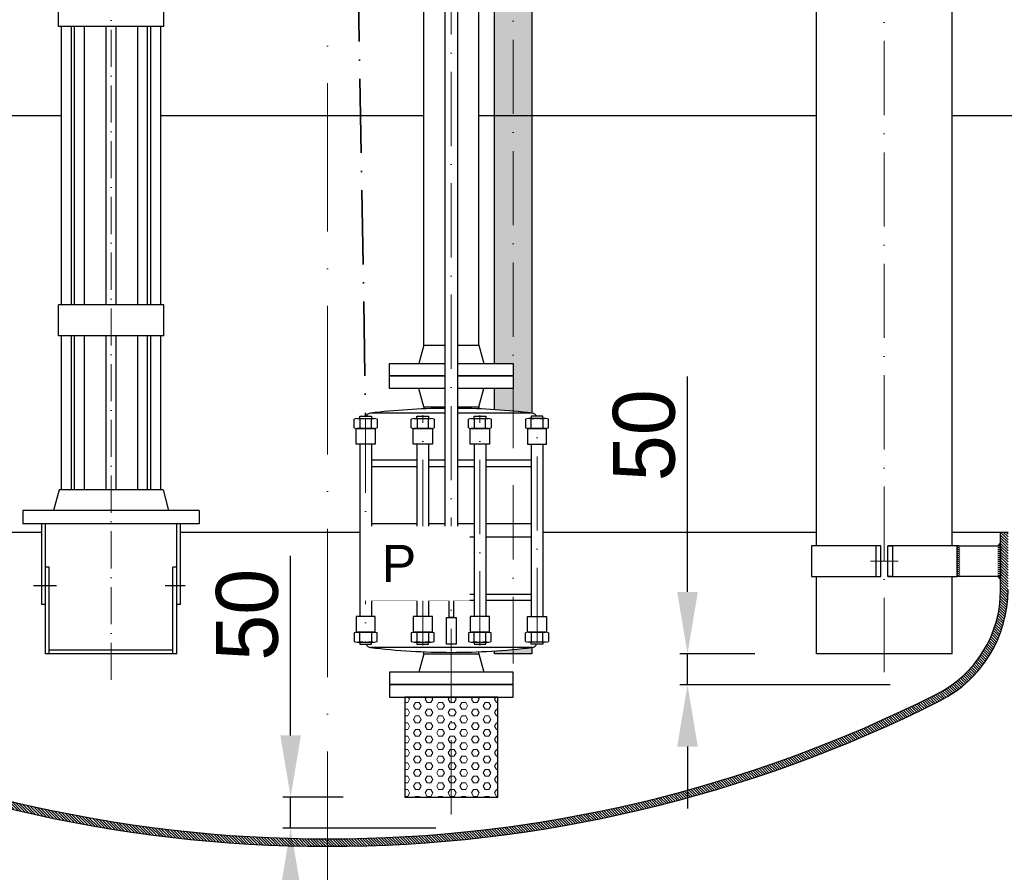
# Model space of a CAD drawing. Header units: millimetres. Extents: x -48448 to 452754, y -13941 to 17062.
# Tile 18 of 256: x -35725 to -34133, y -1053 to 326. Entities that reach past the tile are written whole.
import ezdxf

# ---------------------------------------------------------------- set-up
doc = ezdxf.new("R2010")
doc.units = ezdxf.units.MM
doc.linetypes.add('ACAD_ISO10W100', pattern=[18, 12, -3, 0, -3])
doc.linetypes.add('DASHDOT', pattern=[25.4, 12.7, -6.35, 0, -6.35])
doc.layers.add('Bemaßung', color=7, linetype='Continuous', lineweight=13)
doc.layers.add('Beschriftung', color=7, linetype='Continuous')
doc.styles.add('LBB3.5M1000', font='isocp.shx', dxfattribs={"height": 3.5})
doc.dimstyles.new('DIN', dxfattribs={"dimtxt": 2.5, "dimasz": 2.5, "dimexe": 1.25, "dimexo": 0.625, "dimtad": 1, "dimtih": 1, "dimdec": 4, "dimdsep": 46, "dimlunit": 6, "dimtxsty": 'Standard', "dimcen": 2.5, "dimadec": 0, "dimazin": 0, "dimtfac": 1, "dimtdec": 4, "dimtmove": 0, "dimatfit": 3, "dimfxl": 0, "dimtvp": 1, "dimtolj": 1, "dimtzin": 0, "dimarcsym": 0})

# ---------------------------------------------------------------- blocks, each defined once
blk = doc.blocks.new('*D80')
at = {"layer": 'Bemaßung', "color": 0, "lineweight": -2, "transparency": 16777216}
for p, q in [((-35287.20737239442, -831.2252517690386), (-35287.20737239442, -541.2252517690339)), ((-35202.43627216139, -931.2252517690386), (-35299.70737239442, -931.2252517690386)), ((-35287.20737239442, -981.2252517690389), (-35287.20737239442, -931.2252517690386)), ((-35052.43627216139, -981.225251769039), (-35299.70737239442, -981.2252517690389)), ((-35287.20737239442, -1081.225251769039), (-35287.20737239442, -1181.225251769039))]:
    blk.add_line(p, q, dxfattribs=at)
at = {"layer": 'Bemaßung', "color": 0, "transparency": 16777216}
for points in [[(-35303.87403906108, -831.2252517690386), (-35270.54070572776, -831.2252517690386), (-35287.20737239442, -931.2252517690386)], [(-35303.87403906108, -1081.225251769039), (-35270.54070572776, -1081.225251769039), (-35287.20737239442, -981.2252517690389)]]:
    blk.add_solid(points, dxfattribs=at)
at = {"layer": 'DEFPOINTS', "color": 0, "transparency": 16777216}
for p in [(-35102.43627216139, -931.2252517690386), (-35287.20737239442, -981.2252517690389), (-34952.43627216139, -981.225251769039)]:
    blk.add_point(p, dxfattribs=at)
at = {"layer": 'Bemaßung', "color": 0, "transparency": 16777216, "insert": (-35357.20737239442, -636.2252517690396), "char_height": 100, "attachment_point": 5, "rotation": 90}
blk.add_mtext('\\A1;50', dxfattribs=at)
blk = doc.blocks.new('*D81')
at = {"layer": 'Bemaßung', "color": 0, "lineweight": -2, "transparency": 16777216}
for p, q in [((-34645.58584946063, -599.4164185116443), (-34645.58584946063, -251.037113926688)), ((-34536.98627216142, -699.4164185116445), (-34658.08584946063, -699.4164185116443)), ((-34645.58584946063, -749.4164185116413), (-34645.58584946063, -699.4164185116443)), ((-34317.88627216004, -749.4164185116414), (-34658.08584946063, -749.4164185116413)), ((-34645.58584946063, -849.4164185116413), (-34645.58584946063, -949.4164185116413))]:
    blk.add_line(p, q, dxfattribs=at)
at = {"layer": 'Bemaßung', "color": 0, "transparency": 16777216}
for points in [[(-34662.25251612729, -599.4164185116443), (-34628.91918279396, -599.4164185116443), (-34645.58584946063, -699.4164185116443)], [(-34662.25251612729, -849.4164185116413), (-34628.91918279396, -849.4164185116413), (-34645.58584946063, -749.4164185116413)]]:
    blk.add_solid(points, dxfattribs=at)
at = {"layer": 'DEFPOINTS', "color": 0, "transparency": 16777216}
for p in [(-34436.98627216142, -699.4164185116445), (-34645.58584946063, -749.4164185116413), (-34217.88627216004, -749.4164185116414)]:
    blk.add_point(p, dxfattribs=at)
at = {"layer": 'Bemaßung', "color": 0, "transparency": 16777216, "insert": (-34715.58584946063, -346.0371139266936), "char_height": 100, "attachment_point": 5, "rotation": 90}
blk.add_mtext('\\A1;50', dxfattribs=at)

msp = doc.modelspace()

# ---------------------------------------------------------------- hatches: boundary and pattern name
at = {"lineweight": 5}
h = msp.add_hatch(dxfattribs=at)
h.set_pattern_fill('GENERAL_HEXAGON', color=256, scale=50, pattern_type=2)
h.set_pattern_definition([(0, (22064.50930235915, 4969.994489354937), (0, 10.82531755), [6.25, -12.5]), (120, (22064.50930235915, 4969.994489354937), (-9.37500000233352, -5.412658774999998), [6.249999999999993, -12.49999999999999]), (59.99999999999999, (22070.75930235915, 4969.994489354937), (-9.37500000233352, 5.412658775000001), [6.25, -12.5])])
h.paths.add_polyline_path([(-35102.43627216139, -931.2252517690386), (-34952.43627216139, -931.2252517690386), (-34952.43627216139, -769.2252517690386), (-35102.43627216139, -769.2252517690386)])
at = {"layer": 'Bemaßung'}
h = msp.add_hatch(color=256, dxfattribs=at)
h.dxf.hatch_style = 1
h.paths.add_polyline_path([(-34139.43627216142, -519.9943791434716), (-34139.43627216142, -524.521281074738, -0.00909644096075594), (-34139.4798121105, -524.6043647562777), (-34144.04625777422, -524.6043647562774)])
h = msp.add_hatch(color=256, dxfattribs=at)
h.dxf.hatch_style = 1
h.paths.add_polyline_path([(-34139.43627216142, -579.2143503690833), (-34139.43627216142, -574.6874484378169, 0.00909644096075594), (-34139.4798121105, -574.6043647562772), (-34144.04625777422, -574.6043647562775)])

# ---------------------------------------------------------------- linework, layer by layer
at = {"linetype": 'ACAD_ISO10W100', "lineweight": 18, "ltscale": 20}
msp.add_line((-35227.43627216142, -1097.18158083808), (-35227.43627216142, 3390.551870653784), dxfattribs=at)
at = {"linetype": 'ACAD_ISO10W100', "lineweight": 18, "ltscale": 5}
msp.add_line((-35577.4362721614, 1480.874950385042), (-35577.4362721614, -749.4164185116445), dxfattribs=at)
at = {"linetype": 'Continuous', "lineweight": -2, "ltscale": 10}
for p, q in [((-34436.98627216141, -524.6043647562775), (-34436.98627216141, 1296.717703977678)), ((-34217.8862721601, -524.6043647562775), (-34217.88627216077, 1296.717857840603)), ((-35071.88627216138, -200.2252517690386), (-35071.8862721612, 745.8184191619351)), ((-34982.98627216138, -200.2252517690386), (-34982.9862721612, 745.8184191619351)), ((-35071.88627216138, -200.2252517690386), (-35079.93627216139, -230.2252517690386)), ((-35071.88627216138, -200.2252517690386), (-35038.08627216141, -200.2252517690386)), ((-35016.78627216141, -200.2252517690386), (-34982.98627216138, -200.2252517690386)), ((-34982.98627216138, -200.2252517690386), (-34974.93627216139, -230.2252517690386)), ((-35071.88627216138, -300.2252517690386), (-35079.93627216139, -270.2252517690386)), ((-34982.98627216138, -300.2252517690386), (-34974.93627216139, -270.2252517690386)), ((-35071.88627216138, -300.2252517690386), (-35038.08627216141, -300.2252517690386)), ((-35071.88627216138, -300.2252517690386), (-35071.88627216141, -303.3625936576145)), ((-35016.78627216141, -300.2252517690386), (-34982.98627216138, -300.2252517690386)), ((-34982.98627216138, -300.2252517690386), (-34982.98627216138, -303.3625936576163)), ((-35038.08627216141, -310.3197253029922), (-35158.19513099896, -310.3197253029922)), ((-34896.67741332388, -310.3197253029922), (-35016.78627216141, -310.3197253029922)), ((-35175.19866785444, -320.0491652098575), (-35175.19866785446, -334.0756552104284)), ((-35156.72345924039, -334.0756552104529), (-35156.72345924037, -320.0491652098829)), ((-35082.84866785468, -320.0491652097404), (-35082.84866785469, -334.0756552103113)), ((-35064.37345924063, -334.0756552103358), (-35064.3734592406, -320.0491652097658)), ((-34990.49908508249, -320.0491652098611), (-34990.49908508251, -334.075655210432)), ((-34972.02387646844, -334.0756552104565), (-34972.02387646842, -320.0491652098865)), ((-34898.14908508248, -334.0756552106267), (-34898.14908508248, -320.0491652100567)), ((-34879.67387646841, -320.0491652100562), (-34879.67387646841, -334.0756552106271)), ((-35175.46106354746, -360.2121081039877), (-35175.46106354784, -639.2383954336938)), ((-35156.46106354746, -360.2121081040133), (-35156.46106354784, -639.2383954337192)), ((-35083.11106354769, -360.2121081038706), (-35083.11106354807, -639.2383954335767)), ((-35064.11106354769, -360.2121081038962), (-35064.11106354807, -639.2383954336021)), ((-34990.76148077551, -360.2121081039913), (-34990.76148077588, -639.2383954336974)), ((-34971.76148077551, -360.2121081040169), (-34971.76148077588, -639.2383954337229)), ((-34898.41148077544, -360.2121081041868), (-34898.41148077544, -639.238395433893)), ((-34879.41148077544, -360.2121081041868), (-34879.41148077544, -639.238395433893)), ((-35083.11106354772, -386.2655390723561), (-35156.4610635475, -386.2655390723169)), ((-35156.46106354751, -396.5213765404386), (-35083.11106354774, -396.5213765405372)), ((-35038.08627216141, -386.2655390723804), (-35064.11106354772, -386.2655390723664)), ((-35064.11106354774, -396.5213765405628), (-35038.08627216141, -396.5213765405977)), ((-34990.76148077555, -386.2655390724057), (-35016.78627216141, -386.2655390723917)), ((-35016.78627216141, -396.5213765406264), (-34990.76148077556, -396.5213765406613)), ((-34898.41148077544, -386.2655390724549), (-34971.76148077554, -386.2655390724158)), ((-34971.76148077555, -396.5213765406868), (-34898.41148077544, -396.5213765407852)), ((-35083.11106354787, -489.3732185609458), (-35156.46106354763, -489.3732185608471)), ((-35038.08627216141, -489.3732185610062), (-35064.11106354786, -489.3732185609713)), ((-34990.76148077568, -489.3732185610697), (-35016.78627216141, -489.3732185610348)), ((-34898.41148077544, -489.3732185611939), (-34971.76148077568, -489.3732185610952)), ((-35156.46106354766, -510.0772849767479), (-35083.11106354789, -510.0772849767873)), ((-35064.11106354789, -510.0772849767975), (-35038.08627216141, -510.0772849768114)), ((-35016.78627216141, -510.0772849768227), (-34990.76148077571, -510.0772849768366)), ((-34971.76148077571, -510.0772849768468), (-34898.41148077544, -510.0772849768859)), ((-34144.04625777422, -524.6043647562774), (-34139.43627216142, -519.9943791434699)), ((-35032.0375344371, -572.4545470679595), (-35032.0375344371, -579.4411593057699)), ((-35022.83500988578, -579.4411593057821), (-35022.83500988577, -572.4545470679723)), ((-35032.03753443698, -581.7217959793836), (-35032.037534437, -588.708408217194)), ((-35022.83500988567, -588.7084082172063), (-35022.83500988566, -581.7217959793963)), ((-34436.98627216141, -699.4164185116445), (-34436.98627216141, -574.6043647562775)), ((-34217.88627216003, -699.4164185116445), (-34217.88627216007, -574.6043647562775)), ((-34144.04625777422, -574.6043647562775), (-34139.43627216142, -579.214350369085)), ((-35156.46106354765, -602.9291269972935), (-35083.11106354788, -602.9291269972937)), ((-35064.11106354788, -602.9291269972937), (-35031.1154519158, -602.9291269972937)), ((-35023.75709240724, -602.9291269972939), (-34990.76148077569, -602.9291269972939)), ((-34971.76148077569, -602.9291269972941), (-34898.41148077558, -602.9291269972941)), ((-35083.11106354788, -613.1849644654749), (-35156.46106354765, -613.1849644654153)), ((-35031.11545191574, -613.1849644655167), (-35064.11106354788, -613.1849644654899)), ((-34990.76148077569, -613.1849644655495), (-35023.75709240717, -613.1849644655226)), ((-34898.4114807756, -613.1849644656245), (-34971.76148077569, -613.1849644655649)), ((-35175.19866785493, -679.4013383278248), (-35175.19866785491, -665.3748483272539)), ((-35156.72345924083, -665.3748483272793), (-35156.72345924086, -679.4013383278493)), ((-35082.84866785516, -679.4013383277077), (-35082.84866785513, -665.3748483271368)), ((-35064.37345924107, -665.3748483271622), (-35064.37345924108, -679.4013383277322)), ((-34990.49908508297, -679.4013383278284), (-34990.49908508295, -665.3748483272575)), ((-34972.02387646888, -665.374848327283), (-34972.0238764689, -679.401338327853)), ((-34898.14908508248, -665.374848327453), (-34898.14908508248, -679.401338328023)), ((-34879.67387646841, -679.4013383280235), (-34879.67387646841, -665.3748483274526)), ((-35027.43627216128, -689.1307782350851), (-35158.19513099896, -689.130778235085)), ((-35071.88627216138, -699.2252517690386), (-35079.93627216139, -729.2252517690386)), ((-35071.88627216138, -699.2252517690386), (-35071.88627216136, -696.0879098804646)), ((-35071.88627216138, -699.2252517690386), (-35027.43627216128, -699.2252517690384)), ((-34896.67741332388, -689.130778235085), (-35027.43627216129, -689.1307782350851)), ((-35027.43627216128, -699.2252517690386), (-34982.98627216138, -699.2252517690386)), ((-34982.98627216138, -699.2252517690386), (-34982.98627216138, -696.0879098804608)), ((-34982.98627216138, -699.2252517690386), (-34974.93627216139, -729.2252517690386)), ((-34217.88627216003, -699.4164185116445), (-34436.98627216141, -699.4164185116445))]:
    msp.add_line(p, q, dxfattribs=at)
at = {"linetype": 'ACAD_ISO10W100', "lineweight": 18, "ltscale": 10}
for p, q in [((-34327.43627216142, -729.0806921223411), (-34327.43627216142, 1296.71793477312)), ((-35027.43627216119, -959.0441996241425), (-35027.43627216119, 1072.449016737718)), ((-35073.61106354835, -686.0266527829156), (-35073.61106354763, -313.4238507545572)), ((-34981.26148077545, -686.0266527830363), (-34981.26148077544, -313.4238507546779)), ((-35165.96106354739, -319.0793822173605), (-35165.9610635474, -680.3711213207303)), ((-34888.91148077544, -680.3711213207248), (-34888.91148077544, -319.079382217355)), ((-34349.8400288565, -549.6043647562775), (-34305.03251546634, -549.6043647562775))]:
    msp.add_line(p, q, dxfattribs=at)
at = {"linetype": 'Continuous', "ltscale": 10}
for p, q in [((-35662.5862721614, 314.818419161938), (-35662.5862721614, 364.818419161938)), ((-35492.2862721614, 314.818419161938), (-35492.2862721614, 364.818419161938)), ((-35492.2862721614, 314.818419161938), (-35662.5862721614, 314.818419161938)), ((-35657.5862721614, -135.181580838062), (-35657.5862721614, 314.818419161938)), ((-35641.5862721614, -135.181580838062), (-35641.5862721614, 314.818419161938)), ((-35636.4540721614, -135.181580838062), (-35636.4540721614, 314.818419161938)), ((-35620.4540721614, -135.181580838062), (-35620.4540721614, 314.818419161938)), ((-35585.4362721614, -135.181580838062), (-35585.4362721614, 314.818419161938)), ((-35569.4362721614, -135.181580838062), (-35569.4362721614, 314.818419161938)), ((-35534.4184721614, -135.181580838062), (-35534.4184721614, 314.818419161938)), ((-35518.4184721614, -135.181580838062), (-35518.4184721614, 314.818419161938)), ((-35513.2862721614, -135.181580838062), (-35513.2862721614, 314.818419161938)), ((-35497.2862721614, -135.181580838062), (-35497.2862721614, 314.818419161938)), ((-35662.5862721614, -185.181580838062), (-35662.5862721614, -135.181580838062)), ((-35492.2862721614, -135.181580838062), (-35662.5862721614, -135.181580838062)), ((-35492.2862721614, -185.181580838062), (-35492.2862721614, -135.181580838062)), ((-35492.2862721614, -185.181580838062), (-35662.5862721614, -185.181580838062)), ((-35657.5862721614, -434.4164185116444), (-35657.5862721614, -185.181580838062)), ((-35641.5862721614, -434.4164185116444), (-35641.5862721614, -185.181580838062)), ((-35636.4540721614, -434.4164185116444), (-35636.4540721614, -185.181580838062)), ((-35620.4540721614, -434.4164185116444), (-35620.4540721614, -185.181580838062)), ((-35585.43627216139, -434.4164185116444), (-35585.4362721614, -185.181580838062)), ((-35569.43627216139, -434.4164185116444), (-35569.4362721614, -185.181580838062)), ((-35534.4184721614, -434.4164185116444), (-35534.4184721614, -185.181580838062)), ((-35518.4184721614, -434.4164185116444), (-35518.4184721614, -185.181580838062)), ((-35513.2862721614, -434.4164185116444), (-35513.2862721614, -185.181580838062)), ((-35497.2862721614, -434.4164185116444), (-35497.2862721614, -185.181580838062)), ((-35661.5862721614, -434.4164185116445), (-35670.4286721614, -467.4164185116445)), ((-35493.2862721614, -434.4164185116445), (-35661.5862721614, -434.4164185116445)), ((-35493.2862721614, -434.4164185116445), (-35484.4438721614, -467.4164185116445)), ((-35719.9362721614, -467.4164185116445), (-35719.9362721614, -489.4164185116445)), ((-35434.9362721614, -467.4164185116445), (-35719.9362721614, -467.4164185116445)), ((-35434.9362721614, -467.4164185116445), (-35434.9362721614, -489.4164185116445)), ((-35434.9362721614, -489.4164185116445), (-35719.9362721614, -489.4164185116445)), ((-35689.4362721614, -619.4164185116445), (-35689.4362721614, -489.4164185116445)), ((-35683.4362721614, -699.4164185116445), (-35683.4362721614, -489.4164185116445)), ((-35471.4362721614, -699.4164185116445), (-35471.4362721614, -489.4164185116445)), ((-35465.4362721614, -619.4164185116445), (-35465.4362721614, -489.4164185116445)), ((-35677.4362721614, -559.4164185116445), (-35683.4362721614, -559.4164185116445)), ((-35677.4362721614, -699.4164185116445), (-35677.4362721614, -559.4164185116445)), ((-35471.4362721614, -559.4164185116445), (-35477.4362721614, -559.4164185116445)), ((-35477.4362721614, -699.4164185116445), (-35477.4362721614, -559.4164185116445)), ((-35683.4362721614, -619.4164185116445), (-35689.4362721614, -619.4164185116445)), ((-35465.4362721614, -619.4164185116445), (-35471.4362721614, -619.4164185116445)), ((-35471.4362721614, -699.4164185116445), (-35683.4362721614, -699.4164185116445)), ((-35477.4362721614, -693.4164185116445), (-35677.4362721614, -693.4164185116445))]:
    msp.add_line(p, q, dxfattribs=at)
for p, q in [((-36052.13970028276, 170.8731214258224), (-35657.5862721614, 170.8731214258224)), ((-35497.2862721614, 170.8731214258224), (-35071.8862721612, 170.8731214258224)), ((-34982.9862721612, 170.8731214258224), (-34436.98627216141, 170.8731214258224)), ((-34217.88627216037, 170.8731214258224), (-32606.6667952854, 170.8731214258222)), ((-36327.4362721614, -502.5758097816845), (-35689.4362721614, -502.5758097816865)), ((-34879.41148077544, -502.5758097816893), (-34436.98627216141, -502.5758097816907)), ((-34217.88627216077, -502.5758097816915), (-34127.43627216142, -502.5758097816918)), ((-34139.43627216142, -596.6329197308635), (-34139.43627216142, -502.5758097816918))]:
    msp.add_line(p, q)
at = {"linetype": 'DASHDOT', "ltscale": 10}
for p, q in [((-35665.5134721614, -589.4164185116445), (-35702.8706721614, -589.4164185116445)), ((-35457.7404721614, -589.4164185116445), (-35490.0606721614, -589.4164185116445))]:
    msp.add_line(p, q, dxfattribs=at)
at = {"linetype": 'Continuous', "lineweight": -2, "ltscale": 10}
for points in [[(-35038.08627216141, 1064.887157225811), (-35038.08627216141, -593.0032110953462), (-35016.78627216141, -593.0032110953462), (-35016.78627216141, 1064.887157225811)], [(-35038.08627216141, -250.2252517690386), (-35127.43627216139, -250.2252517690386), (-35127.43627216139, -230.2252517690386), (-35038.08627216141, -230.2252517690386)], [(-35016.78627216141, -230.2252517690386), (-34927.43627216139, -230.2252517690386), (-34927.43627216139, -250.2252517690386), (-35016.78627216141, -250.2252517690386)], [(-35038.08627216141, -270.2252517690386), (-35127.43627216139, -270.2252517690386), (-35127.43627216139, -250.2252517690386), (-35038.08627216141, -250.2252517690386)], [(-35016.78627216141, -250.2252517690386), (-34927.43627216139, -250.2252517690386), (-34927.43627216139, -270.2252517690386), (-35016.78627216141, -270.2252517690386)], [(-35175.46106354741, -319.0793822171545), (-35175.4610635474, -315.4238507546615), (-35156.4610635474, -315.4238507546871), (-35156.46106354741, -319.0793822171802)], [(-35083.11106354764, -319.0793822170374), (-35083.11106354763, -315.4238507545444), (-35064.11106354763, -315.42385075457), (-35064.11106354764, -319.0793822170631)], [(-34990.76148077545, -319.0793822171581), (-34990.76148077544, -315.4238507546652), (-34971.76148077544, -315.4238507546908), (-34971.76148077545, -319.0793822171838)], [(-34879.41148077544, -319.0793822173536), (-34879.41148077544, -315.4238507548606), (-34898.41148077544, -315.4238507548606), (-34898.41148077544, -319.0793822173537)], [(-35184.43627216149, -334.0756552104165), (-35184.43627216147, -320.0491652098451)], [(-35179.81747000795, -319.0793822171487), (-35152.10465708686, -319.0793822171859)], [(-35147.48585493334, -320.0491652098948), (-35147.48585493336, -334.0756552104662)], [(-35092.08627216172, -334.0756552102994), (-35092.0862721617, -320.049165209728)], [(-35087.46747000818, -319.0793822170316), (-35059.75465708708, -319.0793822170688)], [(-35055.13585493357, -320.0491652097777), (-35055.13585493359, -334.0756552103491)], [(-34999.73668938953, -334.0756552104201), (-34999.73668938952, -320.0491652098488)], [(-34995.117887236, -319.0793822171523), (-34967.4050743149, -319.0793822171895)], [(-34962.78627216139, -320.0491652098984), (-34962.78627216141, -334.0756552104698)], [(-34907.3866893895, -320.0491652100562), (-34907.3866893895, -334.0756552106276)], [(-34875.05507431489, -319.0793822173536), (-34902.76788723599, -319.0793822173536)], [(-34870.43627216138, -334.0756552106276), (-34870.43627216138, -320.0491652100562)], [(-35152.10465708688, -335.0454382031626), (-35179.81747000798, -335.0454382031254)], [(-35059.75465708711, -335.0454382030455), (-35087.4674700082, -335.0454382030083)], [(-34967.40507431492, -335.0454382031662), (-34995.11788723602, -335.045438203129)], [(-34902.76788723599, -335.0454382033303), (-34875.05507431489, -335.0454382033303)], [(-34332.93627216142, -524.6043647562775), (-34444.98627216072, -524.6043647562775), (-34444.98627216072, -574.6043647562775), (-34332.93627216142, -574.6043647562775)], [(-34321.93627216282, -574.6043647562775), (-34209.88627216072, -574.6043647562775), (-34209.88627216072, -524.6043647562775), (-34321.93627216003, -524.6043647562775)], [(-35036.63879671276, -579.441159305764), (-35036.63879671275, -572.4545470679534)], [(-35034.33816557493, -571.971496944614), (-35020.53437874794, -571.9714969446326)], [(-35018.23374761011, -572.4545470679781), (-35018.23374761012, -579.4411593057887)], [(-35036.63879671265, -588.7084082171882), (-35036.63879671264, -581.7217959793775)], [(-35020.53437874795, -579.924209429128), (-35034.33816557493, -579.9242094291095)], [(-35034.33816557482, -581.2387458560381), (-35020.53437874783, -581.2387458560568)], [(-35018.23374761, -581.7217959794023), (-35018.23374761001, -588.7084082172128)], [(-35020.53437874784, -589.1914583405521), (-35034.33816557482, -589.1914583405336)], [(-35184.43627216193, -665.3748483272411), (-35184.43627216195, -679.4013383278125)], [(-35152.10465708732, -664.4050653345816), (-35179.81747000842, -664.4050653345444)], [(-35147.48585493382, -679.401338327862), (-35147.48585493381, -665.3748483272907)], [(-35092.08627216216, -665.374848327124), (-35092.08627216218, -679.4013383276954)], [(-35059.75465708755, -664.4050653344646), (-35087.46747000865, -664.4050653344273)], [(-35055.13585493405, -679.401338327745), (-35055.13585493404, -665.3748483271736)], [(-34999.73668938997, -665.3748483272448), (-34999.73668939, -679.4013383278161)], [(-34967.40507431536, -664.4050653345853), (-34995.11788723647, -664.405065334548)], [(-34962.78627216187, -679.4013383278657), (-34962.78627216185, -665.3748483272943)], [(-34907.3866893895, -679.4013383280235), (-34907.3866893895, -665.3748483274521)], [(-34902.76788723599, -664.4050653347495), (-34875.05507431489, -664.4050653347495)], [(-34870.43627216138, -665.3748483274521), (-34870.43627216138, -679.4013383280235)], [(-35179.81747000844, -680.3711213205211), (-35152.10465708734, -680.3711213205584)], [(-35175.46106354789, -680.371121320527), (-35175.4610635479, -684.0266527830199), (-35156.4610635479, -684.0266527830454), (-35156.46106354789, -680.3711213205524)], [(-35087.46747000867, -680.371121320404), (-35059.75465708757, -680.3711213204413)], [(-35083.11106354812, -680.3711213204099), (-35083.11106354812, -684.0266527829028), (-35064.11106354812, -684.0266527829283), (-35064.11106354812, -680.3711213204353)], [(-34995.11788723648, -680.3711213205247), (-34967.40507431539, -680.371121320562)], [(-34990.76148077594, -680.3711213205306), (-34990.76148077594, -684.0266527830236), (-34971.76148077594, -684.026652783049), (-34971.76148077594, -680.3711213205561)], [(-34875.05507431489, -680.3711213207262), (-34902.76788723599, -680.3711213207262)], [(-34879.41148077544, -680.3711213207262), (-34879.41148077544, -684.0266527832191), (-34898.41148077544, -684.0266527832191), (-34898.41148077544, -680.3711213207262)], [(-34897.28627216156, -689.2040947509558), (-34897.28627216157, -699.4164185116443), (-34957.58652014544, -699.4164185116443)], [(-34957.58652014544, -699.4164185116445), (-34957.58652014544, -694.755704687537)]]:
    msp.add_lwpolyline(points, dxfattribs=at)
for points in [[(-35150.41539215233, -360.2121081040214), (-35181.50673494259, -360.2121081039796), (-35181.50673494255, -335.0454382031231), (-35150.4153921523, -335.0454382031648)], [(-35058.06539215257, -360.2121081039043), (-35089.15673494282, -360.2121081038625), (-35089.15673494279, -335.045438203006), (-35058.06539215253, -335.0454382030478)], [(-34965.71580938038, -360.212108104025), (-34996.80715217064, -360.2121081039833), (-34996.8071521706, -335.0454382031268), (-34965.71580938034, -335.0454382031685)], [(-34904.45715217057, -360.2121081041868), (-34873.36580938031, -360.2121081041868), (-34873.36580938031, -335.0454382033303), (-34904.45715217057, -335.0454382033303)], [(-34340.93627216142, -574.6043647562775), (-34332.93627216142, -574.6043647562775), (-34332.93627216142, -524.6043647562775), (-34340.93627216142, -524.6043647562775)], [(-34313.93627216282, -574.6043647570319), (-34321.93627216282, -574.6043647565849), (-34321.93627216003, -524.6043647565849), (-34313.93627216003, -524.6043647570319)], [(-34209.88627216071, -524.6043647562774), (-34139.43627216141, -524.6043647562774), (-34139.43627216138, -574.6043647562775), (-34209.88627216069, -574.6043647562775)], [(-35031.11545191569, -539.0468820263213), (-35023.75709240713, -539.0468820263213), (-35023.75709240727, -571.9714969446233), (-35031.11545191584, -571.9714969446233)], [(-35019.69295376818, -581.2387458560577), (-35035.17959055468, -581.238745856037), (-35035.17959055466, -579.9242094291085), (-35019.69295376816, -579.9242094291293)], [(-35031.11545191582, -589.1914583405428), (-35023.75709240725, -589.1914583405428), (-35023.757092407, -640.7077785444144), (-35031.11545191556, -640.7077785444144)], [(-35150.41539215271, -639.2383954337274), (-35181.50673494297, -639.2383954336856), (-35181.506734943, -664.4050653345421), (-35150.41539215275, -664.4050653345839)], [(-35058.06539215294, -639.2383954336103), (-35089.15673494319, -639.2383954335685), (-35089.15673494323, -664.405065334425), (-35058.06539215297, -664.4050653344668)], [(-35035.06217507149, -640.7077785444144), (-35019.81036925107, -640.7077785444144), (-35019.81036925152, -684.0266527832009), (-35035.06217507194, -684.0266527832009)], [(-34965.71580938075, -639.2383954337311), (-34996.80715217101, -639.2383954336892), (-34996.80715217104, -664.4050653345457), (-34965.71580938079, -664.4050653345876)], [(-34904.45715217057, -639.238395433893), (-34873.36580938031, -639.238395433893), (-34873.36580938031, -664.4050653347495), (-34904.45715217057, -664.4050653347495)], [(-35127.43627216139, -749.2252517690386), (-34927.43627216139, -749.2252517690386), (-34927.43627216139, -729.2252517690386), (-35127.43627216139, -729.2252517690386)], [(-35127.43627216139, -769.2252517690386), (-34927.43627216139, -769.2252517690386), (-34927.43627216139, -749.2252517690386), (-35127.43627216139, -749.2252517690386)], [(-35102.43627216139, -931.2252517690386), (-34952.43627216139, -931.2252517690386), (-34952.43627216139, -769.2252517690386), (-35102.43627216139, -769.2252517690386)]]:
    msp.add_lwpolyline(points, close=True, dxfattribs=at)
for centre, radius, start, end in [((-35157.13782842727, -319.0793822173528), 8.823235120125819, 96.882385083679, 155.5242932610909), ((-35027.43627216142, -1393.645135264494), 1091.188261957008, 90.55921582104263, 96.882385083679), ((-35027.43627216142, -1393.645135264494), 1091.188261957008, 83.117614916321, 89.44078417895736), ((-34897.73471589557, -319.0793822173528), 8.823235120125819, 24.47570673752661, 83.117614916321), ((-35179.81747000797, -330.5632979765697), 11.4839157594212, 66.28437341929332, 113.7156265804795), ((-35179.81747000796, -323.5615224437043), 11.4839157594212, 246.2843734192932, 293.7156265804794), ((-35165.96106354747, -363.560370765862), 44.48098854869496, 78.01384423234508, 101.9861557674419), ((-35165.96106354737, -290.5644496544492), 44.48098854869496, 258.0138442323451, 281.9861557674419), ((-35152.10465708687, -330.5632979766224), 11.48391575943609, 66.28437341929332, 113.7156265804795), ((-35152.10465708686, -323.5615224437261), 11.48391575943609, 246.2843734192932, 293.7156265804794), ((-35087.4674700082, -330.5632979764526), 11.4839157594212, 66.28437341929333, 113.7156265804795), ((-35087.46747000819, -323.5615224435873), 11.4839157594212, 246.2843734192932, 293.7156265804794), ((-35073.61106354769, -363.5603707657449), 44.48098854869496, 78.01384423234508, 101.9861557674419), ((-35073.6110635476, -290.5644496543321), 44.48098854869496, 258.0138442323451, 281.9861557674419), ((-35059.7546570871, -330.5632979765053), 11.48391575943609, 66.28437341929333, 113.7156265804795), ((-35059.75465708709, -323.561522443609), 11.48391575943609, 246.2843734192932, 293.7156265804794), ((-34995.11788723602, -330.5632979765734), 11.4839157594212, 66.2843734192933, 113.7156265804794), ((-34995.117887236, -323.561522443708), 11.4839157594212, 246.2843734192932, 293.7156265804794), ((-34981.26148077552, -363.5603707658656), 44.48098854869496, 78.01384423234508, 101.9861557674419), ((-34981.26148077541, -290.5644496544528), 44.48098854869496, 258.0138442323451, 281.9861557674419), ((-34967.40507431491, -330.563297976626), 11.48391575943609, 66.2843734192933, 113.7156265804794), ((-34967.40507431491, -323.5615224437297), 11.48391575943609, 246.2843734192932, 293.7156265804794), ((-34902.76788723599, -330.5632979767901), 11.48391575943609, 66.2843734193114, 113.7156265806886), ((-34902.76788723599, -323.5615224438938), 11.48391575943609, 246.2843734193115, 293.7156265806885), ((-34888.91148077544, -363.5603707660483), 44.48098854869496, 78.01384423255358, 101.9861557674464), ((-34888.91148077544, -290.5644496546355), 44.48098854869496, 258.0138442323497, 281.9861557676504), ((-34875.05507431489, -330.5632979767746), 11.4839157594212, 66.2843734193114, 113.7156265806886), ((-34875.05507431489, -323.5615224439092), 11.4839157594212, 246.2843734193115, 293.7156265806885), ((-34207.58127935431, -527.2373493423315), 2.57817177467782, 26.61441012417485, 153.3855898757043), ((-34141.74126496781, -527.2373493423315), 2.57817177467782, 26.61441012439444, 153.3855898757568), ((-34207.58127935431, -530.4544392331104), 2.57817177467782, 26.61441012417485, 153.3855898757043), ((-34207.58127935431, -533.6715291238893), 2.57817177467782, 26.61441012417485, 153.3855898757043), ((-34207.58127935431, -536.8886190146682), 2.57817177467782, 26.61441012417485, 153.3855898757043), ((-34207.58127935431, -540.105708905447), 2.57817177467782, 26.61441012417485, 153.3855898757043), ((-34207.58127935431, -543.3227987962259), 2.57817177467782, 26.61441012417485, 153.3855898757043), ((-34141.74126496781, -530.4544392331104), 2.57817177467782, 26.61441012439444, 153.3855898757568), ((-34141.74126496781, -533.6715291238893), 2.57817177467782, 26.61441012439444, 153.3855898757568), ((-34141.74126496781, -536.8886190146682), 2.57817177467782, 26.61441012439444, 153.3855898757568), ((-34141.74126496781, -540.105708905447), 2.57817177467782, 26.61441012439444, 153.3855898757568), ((-34141.74126496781, -543.3227987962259), 2.57817177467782, 26.61441012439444, 153.3855898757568), ((-34207.58127935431, -546.5398886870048), 2.57817177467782, 26.61441012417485, 153.3855898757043), ((-34207.58127935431, -549.7569785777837), 2.57817177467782, 26.61441012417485, 153.3855898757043), ((-34207.58127935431, -552.9740684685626), 2.57817177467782, 26.61441012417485, 153.3855898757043), ((-34207.58127935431, -556.1911583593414), 2.57817177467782, 26.61441012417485, 153.3855898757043), ((-34207.58127935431, -559.4082482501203), 2.57817177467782, 26.61441012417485, 153.3855898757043), ((-34141.74126496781, -546.5398886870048), 2.57817177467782, 26.61441012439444, 153.3855898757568), ((-34141.74126496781, -549.7569785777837), 2.57817177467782, 26.61441012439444, 153.3855898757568), ((-34141.74126496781, -552.9740684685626), 2.57817177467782, 26.61441012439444, 153.3855898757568), ((-34141.74126496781, -556.1911583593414), 2.57817177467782, 26.61441012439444, 153.3855898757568), ((-34141.74126496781, -559.4082482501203), 2.57817177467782, 26.61441012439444, 153.3855898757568), ((-35034.33816557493, -577.6916497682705), 5.72015282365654, 66.28437341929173, 113.7156265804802), ((-35027.43627216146, -594.1275330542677), 22.1560361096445, 78.01384423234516, 101.9861557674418), ((-35020.53437874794, -577.6916497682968), 5.720152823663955, 66.28437341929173, 113.7156265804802), ((-34207.58127935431, -562.6253381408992), 2.57817177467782, 26.61441012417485, 153.3855898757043), ((-34207.58127935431, -565.8424280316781), 2.57817177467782, 26.61441012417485, 153.3855898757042), ((-34207.58127935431, -569.059517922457), 2.57817177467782, 26.61441012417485, 153.3855898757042), ((-34207.58127935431, -572.2766078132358), 2.57817177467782, 26.61441012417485, 153.3855898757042), ((-34207.58127935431, -575.4936977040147), 2.57817177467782, 26.61441012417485, 153.3855898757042), ((-34141.74126496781, -562.6253381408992), 2.57817177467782, 26.61441012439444, 153.3855898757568), ((-34141.74126496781, -565.8424280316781), 2.57817177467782, 26.61441012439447, 153.3855898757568), ((-34141.74126496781, -569.059517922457), 2.57817177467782, 26.61441012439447, 153.3855898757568), ((-34141.74126496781, -572.2766078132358), 2.57817177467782, 26.61441012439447, 153.3855898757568), ((-34141.74126496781, -575.4936977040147), 2.57817177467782, 26.61441012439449, 153.3855898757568), ((-35034.33816557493, -574.204056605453), 5.72015282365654, 246.2843734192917, 293.7156265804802), ((-35034.33816557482, -586.9588986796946), 5.72015282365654, 66.28437341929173, 113.7156265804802), ((-35034.33816557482, -583.4713055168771), 5.72015282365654, 246.2843734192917, 293.7156265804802), ((-35027.43627216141, -557.7681733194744), 22.1560361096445, 258.0138442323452, 281.9861557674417), ((-35027.43627216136, -603.3947819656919), 22.1560361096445, 78.01384423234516, 101.9861557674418), ((-35027.43627216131, -567.0354222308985), 22.1560361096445, 258.0138442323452, 281.9861557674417), ((-35020.53437874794, -574.2040566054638), 5.720152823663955, 246.2843734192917, 293.7156265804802), ((-35020.53437874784, -586.958898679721), 5.720152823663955, 66.28437341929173, 113.7156265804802), ((-35020.53437874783, -583.471305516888), 5.720152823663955, 246.2843734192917, 293.7156265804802), ((-35179.81747000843, -675.8889810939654), 11.4839157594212, 66.28437341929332, 113.7156265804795), ((-35165.96106354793, -708.8860538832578), 44.48098854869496, 78.01384423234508, 101.9861557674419), ((-35152.10465708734, -675.8889810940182), 11.48391575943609, 66.28437341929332, 113.7156265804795), ((-35087.46747000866, -675.8889810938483), 11.4839157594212, 66.2843734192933, 113.7156265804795), ((-35073.61106354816, -708.8860538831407), 44.48098854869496, 78.01384423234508, 101.9861557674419), ((-35059.75465708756, -675.8889810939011), 11.48391575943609, 66.2843734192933, 113.7156265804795), ((-34995.11788723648, -675.888981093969), 11.4839157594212, 66.2843734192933, 113.7156265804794), ((-34981.26148077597, -708.8860538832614), 44.48098854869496, 78.01384423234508, 101.9861557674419), ((-34967.40507431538, -675.8889810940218), 11.48391575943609, 66.2843734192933, 113.7156265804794), ((-34902.76788723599, -675.888981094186), 11.48391575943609, 66.2843734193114, 113.7156265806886), ((-34888.91148077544, -708.8860538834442), 44.48098854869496, 78.01384423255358, 101.9861557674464), ((-34875.05507431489, -675.8889810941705), 11.4839157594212, 66.2843734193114, 113.7156265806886), ((-35179.81747000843, -668.8872055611), 11.4839157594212, 246.2843734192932, 293.7156265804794), ((-35165.96106354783, -635.890132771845), 44.48098854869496, 258.0138442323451, 281.9861557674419), ((-35157.13782842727, -680.3711213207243), 8.823235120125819, 204.4757067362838, 263.117614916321), ((-35152.10465708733, -668.8872055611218), 11.48391575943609, 246.2843734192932, 293.7156265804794), ((-35087.46747000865, -668.8872055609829), 11.4839157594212, 246.2843734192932, 293.7156265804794), ((-35073.61106354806, -635.8901327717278), 44.48098854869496, 258.0138442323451, 281.9861557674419), ((-35059.75465708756, -668.8872055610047), 11.48391575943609, 246.2843734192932, 293.7156265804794), ((-34995.11788723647, -668.8872055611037), 11.4839157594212, 246.2843734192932, 293.7156265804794), ((-34981.26148077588, -635.8901327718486), 44.48098854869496, 258.0138442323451, 281.9861557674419), ((-34967.40507431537, -668.8872055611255), 11.48391575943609, 246.2843734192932, 293.7156265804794), ((-34902.76788723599, -668.8872055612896), 11.48391575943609, 246.2843734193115, 293.7156265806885), ((-34888.91148077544, -635.8901327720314), 44.48098854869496, 258.0138442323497, 281.9861557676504), ((-34897.73471589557, -680.3711213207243), 8.823235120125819, 276.882385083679, 335.5242932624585), ((-34875.05507431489, -668.8872055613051), 11.4839157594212, 246.2843734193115, 293.7156265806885), ((-35027.43627216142, 394.1946317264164), 1091.188261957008, 263.117614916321, 270), ((-35027.43627216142, 394.1946317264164), 1091.188261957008, 270, 276.882385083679)]:
    msp.add_arc(centre, radius, start, end, dxfattribs=at)
for centre, radius, start, end in [((-34327.43627216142, -596.6329197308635), 188, 296.7436839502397, 0), ((-34327.43627216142, -596.6329197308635), 200, 296.7436839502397, 0), ((-35227.43627216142, 1189.424190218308), 2200, 243.2563160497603, 296.7436839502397), ((-35227.43627216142, 1189.424190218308), 2188, 243.2563160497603, 296.7436839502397)]:
    msp.add_arc(centre, radius, start, end)
at = {"linetype": 'ACAD_ISO10W100', "lineweight": 35, "ltscale": 10}
msp.add_spline([(-35240.08461455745, 3469.770277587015), (-35247.9085066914, 3406.176946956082), (-35249.97227460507, 2798.110742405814), (-35165.9610635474, -315.4238507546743)], degree=3, dxfattribs=at)

# ---------------------------------------------------------------- next in the draw order: texts
at = {"layer": 'Beschriftung', "insert": (-37554.25838325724, 6.091491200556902), "char_height": 60, "width": 604.4664214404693, "attachment_point": 1, "rotation": 0.5725444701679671, "style": 'LBB3.5M1000', "bg_fill": 2}
msp.add_mtext('\\pi166.6;{\\fArial|b0|i0|c0|p34;SLOPE\\P\\pi10.378;0,5% GEFÄLLE}', dxfattribs=at)
at = {"layer": 'Beschriftung', "insert": (-35139.94665434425, -523.361488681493), "char_height": 60, "width": 111.9584504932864, "attachment_point": 1, "style": 'LBB3.5M1000', "bg_fill": 2}
msp.add_mtext('{\\fArial|b0|i0|c0|p34;\\C256;P}', dxfattribs=at)

# ---------------------------------------------------------------- next in the draw order: hatches: boundary and pattern name
at = {"lineweight": 5}
h = msp.add_hatch(dxfattribs=at)
h.set_pattern_fill('ANSI31', color=256, angle=90)
h.set_pattern_definition([(135, (-20669.02674966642, 0), (-2.245064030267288, -2.245064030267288), [])])
h.paths.add_polyline_path([(-36315.4362721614, -596.6329197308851), (-36315.4362721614, -502.5758097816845), (-36327.4362721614, -502.5758097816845), (-36327.43627216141, -536.7514772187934), (-36327.4362721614, -596.6329197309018, 0.2754563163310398), (-36222.55429469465, -772.5663213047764), (-36203.46835746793, -768.8161853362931, -0.001095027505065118), (-36212.03627216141, -764.5222880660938, -0.2832368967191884)])
h.paths.add_polyline_path([(-36203.46835746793, -768.8161853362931), (-36222.55429469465, -772.5663213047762, 0.00721747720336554), (-36217.4362721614, -775.2386307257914, 0.2377143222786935), (-34237.43627216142, -775.2386307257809, 0.2832368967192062), (-34127.43627216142, -596.632919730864), (-34127.43627216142, -502.5758097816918), (-34139.43627216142, -502.5758097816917), (-34139.43627216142, -596.6329197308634, -0.2832368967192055), (-34242.83627216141, -764.5222880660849, -0.2365577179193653)])
at = {"layer": 'Bemaßung', "lineweight": 5}
h = msp.add_hatch(dxfattribs=at)
h.set_pattern_fill('HEX', color=256, scale=2)
h.set_pattern_definition([(0, (9267.165476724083, 1.818989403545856e-12), (0, 10.9985226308), [6.35, -12.7]), (120, (9267.165476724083, 1.818989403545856e-12), (-9.525000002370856, -5.499261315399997), [6.349999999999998, -12.7]), (59.99999999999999, (9273.515476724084, 1.818989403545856e-12), (-9.525000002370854, 5.4992613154), [6.35, -12.7])])
h.paths.add_polyline_path([(-34897.2862721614, 999.6054577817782, 0.4307696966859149), (-34927.43639615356, 999.6054593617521), (-34927.43639615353, 170.8730662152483), (-34897.28627216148, 170.8730663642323)])
h.paths.add_polyline_path([(-34957.58652014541, -230.2252517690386), (-34927.43639615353, -230.2252517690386), (-34927.43639615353, 170.8730662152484), (-34957.58652014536, 170.8730660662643)])
edge = h.paths.add_edge_path()
edge.add_arc((-35027.43627216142, -1393.645135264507), 1091.188261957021, 84.74185946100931, 86.32984119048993)
edge.add_line((-34957.58652014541, -304.6947988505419), (-34957.58652014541, -270.2252517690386))
edge.add_line((-34957.58652014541, -270.2252517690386), (-34927.43639615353, -270.2252517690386))
edge.add_line((-34927.43639615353, -270.2252517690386), (-34927.43639615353, -307.0486840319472))
edge = h.paths.add_edge_path()
edge.add_arc((-35027.4362721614, -1393.645135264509), 1091.188261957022, 83.1498156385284, 84.74185946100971)
edge.add_line((-34927.43639615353, -307.0486840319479), (-34927.43639615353, 170.8730662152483))
edge.add_line((-34927.43639615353, 170.8730662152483), (-34897.28627216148, 170.8730663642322))
edge.add_line((-34897.28627216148, 170.8730663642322), (-34897.28627216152, -310.2464087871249))
edge = h.paths.add_edge_path()
edge.add_line((-34957.5865201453, 815.8184191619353), (-34927.43639615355, 815.8184191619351))
edge.add_line((-34927.43639615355, 815.8184191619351), (-34927.43639615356, 999.6054593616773))
edge.add_arc((-34942.51624393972, 1013.867453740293), 20.7558736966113, 223.4418310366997, 316.59660796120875, ccw=False)
edge.add_line((-34957.58652014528, 999.5953456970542), (-34957.5865201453, 815.8184191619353))
h.paths.add_polyline_path([(-34927.43639615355, 775.8184191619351), (-34957.5865201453, 775.8184191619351), (-34957.58652014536, 170.8730660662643), (-34927.43639615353, 170.8730662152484)])
edge = h.paths.add_edge_path()
edge.add_line((-34957.58652014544, -699.4164185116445), (-34927.43639615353, -699.4164185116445))
edge.add_line((-34927.43639615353, -699.4164185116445), (-34927.43639615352, -692.401819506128))
edge.add_arc((-35027.43627216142, 394.194631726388), 1091.188261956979, 273.6701588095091, 275.25814053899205, ccw=False)
edge.add_line((-34957.58652014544, -694.7557046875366), (-34957.58652014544, -699.4164185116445))
edge = h.paths.add_edge_path()
edge.add_line((-34927.43639615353, -699.4164185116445), (-34897.28627216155, -699.4164185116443))
edge.add_line((-34897.28627216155, -699.4164185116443), (-34897.28627216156, -689.2040947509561))
edge.add_arc((-35027.4362721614, 394.1946317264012), 1091.188261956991, 275.2581405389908, 276.8501843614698, ccw=False)
edge.add_line((-34927.43639615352, -692.4018195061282), (-34927.43639615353, -699.4164185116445))

# ---------------------------------------------------------------- next in the draw order: linework, layer by layer
at = {"linetype": 'ACAD_ISO10W100', "lineweight": 18, "ltscale": 10}
msp.add_line((-34927.43639615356, 1013.867453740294), (-34927.43639615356, -715.1765406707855), dxfattribs=at)
msp.add_line((-35465.4362721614, -502.5758097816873), (-35175.46106354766, -502.5758097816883))
at = {"linetype": 'Continuous', "lineweight": -2, "ltscale": 10}
for points in [[(-34897.2862721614, 999.6054602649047), (-34897.28627216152, -310.2464087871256)], [(-34957.5865201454, -230.2252517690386), (-34957.58652014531, 775.8184191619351)], [(-34957.58652014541, -304.6947988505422), (-34957.58652014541, -270.2252517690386)]]:
    msp.add_lwpolyline(points, dxfattribs=at)

# ---------------------------------------------------------------- next in the draw order: dimensions: what is measured, and where the dimension line sits
at = {"layer": 'Bemaßung'}
for base, p1, p2, picture, middle in [((-34645.58584946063, -749.4164185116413), (-34436.98627216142, -699.4164185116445), (-34217.88627216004, -749.4164185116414), '*D81', (-34645.58584946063, -346.0371139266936)), ((-35287.20737239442, -981.2252517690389), (-35102.43627216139, -931.2252517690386), (-34952.43627216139, -981.225251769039), '*D80', (-35287.20737239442, -636.2252517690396))]:
    dim = msp.add_linear_dim(base=base, p1=p1, p2=p2, angle=90, dimstyle='DIN', override={"dimscale": 10, "dimtxt": 10, "dimasz": 10, "dimexo": 10, "dimgap": 2, "dimdec": 2, "dimsah": 1, "dimtdec": 2}, dxfattribs=at)
    dim.commit()
    dim.dimension.update_dxf_attribs({"geometry": picture, "text_midpoint": middle, "dimtype": 160})

doc.saveas('drawing.dxf')
